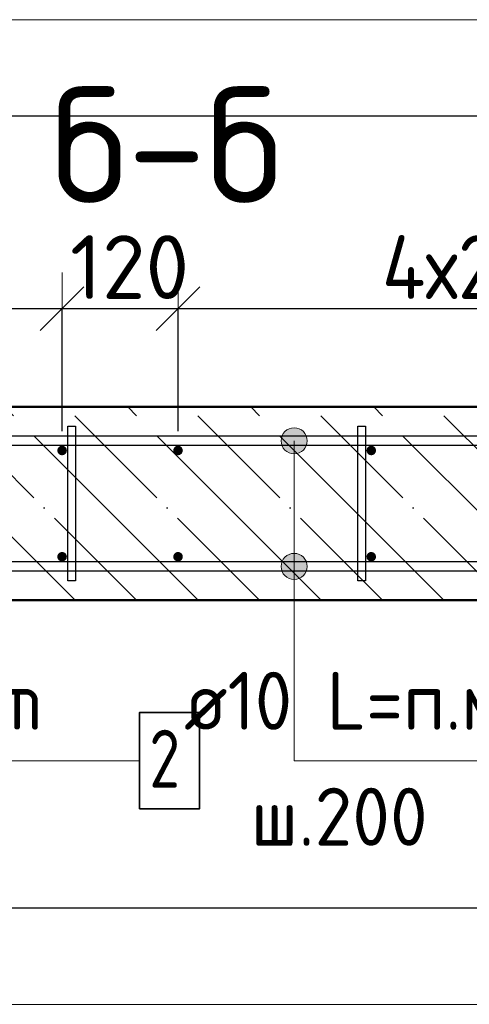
# Model space of a CAD drawing. Header units: millimetres. Extents: x -26477 to 45326, y 46540 to 77465.
# Tile 8 of 50: x -22171 to -21705, y 66610 to 67629. Entities that reach past the tile are written whole.
import ezdxf

# ---------------------------------------------------------------- set-up
doc = ezdxf.new("R2010")
doc.units = ezdxf.units.MM
doc.header["$PDMODE"] = 65
doc.linetypes.add('______11', pattern=[150, 120, -15, 0, -15])
doc.linetypes.add('______5', pattern=[330, 240, -30, 30, -30])
for name, color, linetype, lineweight in [('Standard', 7, 'Continuous', 25), ('Арм.стержн. вертикальными 1', 22, 'Continuous', 35), ('Арм.стержн.горизонт. 1', 180, 'Continuous', 35), ('Размерная линия_ общее', 7, 'Continuous', 13)]:
    doc.layers.add(name, color=color, linetype=linetype, lineweight=lineweight)
doc.layers.add('Арм.стержн.Стяжки', color=7, linetype='Continuous', lineweight=35, true_color=0x501e0f)
doc.styles.add('ISOCPEUR', font='ISOCPEUR')
doc.dimstyles.new('DIMSTYLE_4', dxfattribs={"dimtxt": 66, "dimasz": 75, "dimexe": 0, "dimexo": 0, "dimgap": 33, "dimtad": 2, "dimdec": 0, "dimrnd": 5, "dimzin": 12, "dimdsep": 46, "dimtxsty": 'ISOCPEUR', "dimblk1": 'ALL_ML_STRICH', "dimblk2": 'ALL_ML_STRICH', "dimsah": 1, "dimcen": 0, "dimclrd": 7, "dimclre": 256, "dimclrt": 7, "dimadec": 0, "dimazin": 0, "dimtfac": 1, "dimtdec": 0, "dimtix": 1, "dimtmove": 2, "dimatfit": 3, "dimfxl": 0, "dimtvp": 1.2, "dimtzin": 0, "dimlwd": 0, "dimlwe": -3, "dimarcsym": 0})
doc.dimstyles.new('DIMSTYLE_5', dxfattribs={"dimtxt": 66, "dimasz": 75, "dimexe": 0, "dimexo": 0, "dimgap": 33, "dimtad": 2, "dimdec": 0, "dimrnd": 5, "dimzin": 12, "dimdsep": 46, "dimtxsty": 'ISOCPEUR', "dimblk1": 'ALL_ML_STRICH', "dimblk2": 'ALL_ML_STRICH', "dimsah": 1, "dimcen": 0, "dimclrd": 7, "dimclre": 256, "dimclrt": 7, "dimadec": 0, "dimazin": 0, "dimtfac": 1, "dimtdec": 0, "dimtix": 1, "dimtmove": 2, "dimatfit": 3, "dimfxl": 0, "dimtzin": 0, "dimlwd": 0, "dimlwe": -3, "dimarcsym": 0})

# ---------------------------------------------------------------- blocks, each defined once
blk = doc.blocks.new('ALL_ML_STRICH')
at = {"color": 0, "linetype": 'ByBlock', "lineweight": -2}
for p, q in [((0, -0.5), (0, 0.5)), ((-0.3, -0.3), (0.3, 0.3)), ((-1, 0), (0.5, 0))]:
    blk.add_line(p, q, dxfattribs=at)
blk = doc.blocks.new('*D57')
at = {"layer": 'DEFPOINTS', "color": 7, "linetype": 'Continuous', "lineweight": 13, "transparency": 33554687}
for p in [(-22926.7, 67330.2), (-22926.7, 67183.4), (-22126.7, 67183.4)]:
    blk.add_point(p, dxfattribs=at)
at = {"layer": 'Размерная линия_ общее', "color": 253, "linetype": 'Continuous', "lineweight": -2, "true_color": 0xa0a0a0, "transparency": 33554687}
for p, q in [((-22926.7, 67203.4), (-22926.7, 67330.2)), ((-22126.7, 67203.4), (-22126.7, 67330.2))]:
    blk.add_line(p, q, dxfattribs=at)
at = {"layer": 'Размерная линия_ общее', "color": 7, "linetype": 'Continuous', "lineweight": -2, "transparency": 33554687}
blk.add_line((-22926.7, 67330.2), (-22126.7, 67330.2), dxfattribs=at)
at = {"layer": 'Размерная линия_ общее', "color": 7, "linetype": 'Continuous', "lineweight": 13, "transparency": 33554687, "xscale": 75, "yscale": 75, "zscale": 75, "rotation": 180}
blk.add_blockref('ALL_ML_STRICH', (-22926.7, 67330.2), dxfattribs=at)
at = {"layer": 'Размерная линия_ общее', "color": 7, "linetype": 'Continuous', "lineweight": 13, "transparency": 33554687, "xscale": 75, "yscale": 75, "zscale": 75}
blk.add_blockref('ALL_ML_STRICH', (-22126.7, 67330.2), dxfattribs=at)
at = {"layer": 'Размерная линия_ общее', "color": 7, "linetype": 'Continuous', "lineweight": 13, "transparency": 33554687, "insert": (-22715.7, 67406.2), "char_height": 66, "width": 3.3, "attachment_point": 1, "line_spacing_factor": 0.60241, "style": 'ISOCPEUR'}
blk.add_mtext('\\W0.91;4х200=800', dxfattribs=at)
blk = doc.blocks.new('*D58')
at = {"layer": 'DEFPOINTS', "color": 7, "linetype": 'Continuous', "lineweight": 13, "transparency": 33554687}
for p in [(-22126.7, 67330.2), (-22126.7, 67183.4), (-22006.7, 67183.4)]:
    blk.add_point(p, dxfattribs=at)
at = {"layer": 'Размерная линия_ общее', "color": 253, "linetype": 'Continuous', "lineweight": -2, "true_color": 0xa0a0a0, "transparency": 33554687}
for p, q in [((-22126.7, 67203.4), (-22126.7, 67330.2)), ((-22006.7, 67203.4), (-22006.7, 67330.2))]:
    blk.add_line(p, q, dxfattribs=at)
at = {"layer": 'Размерная линия_ общее', "color": 7, "linetype": 'Continuous', "lineweight": -2, "transparency": 33554687}
blk.add_line((-22126.7, 67330.2), (-22006.7, 67330.2), dxfattribs=at)
at = {"layer": 'Размерная линия_ общее', "color": 7, "linetype": 'Continuous', "lineweight": 13, "transparency": 33554687, "xscale": 75, "yscale": 75, "zscale": 75, "rotation": 180}
blk.add_blockref('ALL_ML_STRICH', (-22126.7, 67330.2), dxfattribs=at)
at = {"layer": 'Размерная линия_ общее', "color": 7, "linetype": 'Continuous', "lineweight": 13, "transparency": 33554687, "xscale": 75, "yscale": 75, "zscale": 75}
blk.add_blockref('ALL_ML_STRICH', (-22006.7, 67330.2), dxfattribs=at)
at = {"layer": 'Размерная линия_ общее', "color": 7, "linetype": 'Continuous', "lineweight": 13, "transparency": 33554687, "insert": (-22056.8, 67373.2), "char_height": 66, "width": 198, "attachment_point": 5, "style": 'ISOCPEUR'}
blk.add_mtext('\\A1;{120}', dxfattribs=at)
blk = doc.blocks.new('*D59')
at = {"layer": 'DEFPOINTS', "color": 7, "linetype": 'Continuous', "lineweight": 13, "transparency": 33554687}
for p in [(-22006.7, 67330.2), (-22006.7, 67183.4), (-21206.7, 67183.4)]:
    blk.add_point(p, dxfattribs=at)
at = {"layer": 'Размерная линия_ общее', "color": 253, "linetype": 'Continuous', "lineweight": -2, "true_color": 0xa0a0a0, "transparency": 33554687}
for p, q in [((-22006.7, 67203.4), (-22006.7, 67330.2)), ((-21206.7, 67203.4), (-21206.7, 67330.2))]:
    blk.add_line(p, q, dxfattribs=at)
at = {"layer": 'Размерная линия_ общее', "color": 7, "linetype": 'Continuous', "lineweight": -2, "transparency": 33554687}
blk.add_line((-22006.7, 67330.2), (-21206.7, 67330.2), dxfattribs=at)
at = {"layer": 'Размерная линия_ общее', "color": 7, "linetype": 'Continuous', "lineweight": 13, "transparency": 33554687, "xscale": 75, "yscale": 75, "zscale": 75, "rotation": 180}
blk.add_blockref('ALL_ML_STRICH', (-22006.7, 67330.2), dxfattribs=at)
at = {"layer": 'Размерная линия_ общее', "color": 7, "linetype": 'Continuous', "lineweight": 13, "transparency": 33554687, "xscale": 75, "yscale": 75, "zscale": 75}
blk.add_blockref('ALL_ML_STRICH', (-21206.7, 67330.2), dxfattribs=at)
at = {"layer": 'Размерная линия_ общее', "color": 7, "linetype": 'Continuous', "lineweight": 13, "transparency": 33554687, "insert": (-21795.7, 67406.2), "char_height": 66, "width": 3.3, "attachment_point": 1, "line_spacing_factor": 0.60241, "style": 'ISOCPEUR'}
blk.add_mtext('\\W0.91;4х200=800', dxfattribs=at)

msp = doc.modelspace()

# ---------------------------------------------------------------- hatches: boundary and pattern name
at = {"layer": 'Арм.стержн. вертикальными 1', "linetype": 'Continuous', "lineweight": 50, "transparency": 33554687}
for points in [[(-22126.7, 67178.4), (-22124.8, 67178.8), (-22123.1, 67179.9), (-22122.1, 67181.5), (-22121.7, 67183.4), (-22122.1, 67185.3), (-22123.1, 67186.9), (-22124.8, 67188), (-22126.7, 67188.4), (-22128.6, 67188), (-22130.2, 67186.9), (-22131.3, 67185.3), (-22131.7, 67183.4), (-22131.3, 67181.5), (-22130.2, 67179.9), (-22128.6, 67178.8)], [(-22006.7, 67178.4), (-22004.8, 67178.8), (-22003.1, 67179.9), (-22002.1, 67181.5), (-22001.7, 67183.4), (-22002.1, 67185.3), (-22003.1, 67186.9), (-22004.8, 67188), (-22006.7, 67188.4), (-22008.6, 67188), (-22010.2, 67186.9), (-22011.3, 67185.3), (-22011.7, 67183.4), (-22011.3, 67181.5), (-22010.2, 67179.9), (-22008.6, 67178.8)], [(-21806.7, 67178.4), (-21804.8, 67178.8), (-21803.1, 67179.9), (-21802.1, 67181.5), (-21801.7, 67183.4), (-21802.1, 67185.3), (-21803.1, 67186.9), (-21804.8, 67188), (-21806.7, 67188.4), (-21808.6, 67188), (-21810.2, 67186.9), (-21811.3, 67185.3), (-21811.7, 67183.4), (-21811.3, 67181.5), (-21810.2, 67179.9), (-21808.6, 67178.8)], [(-22126.7, 67068.4), (-22124.8, 67068.8), (-22123.1, 67069.9), (-22122.1, 67071.5), (-22121.7, 67073.4), (-22122.1, 67075.3), (-22123.1, 67076.9), (-22124.8, 67078), (-22126.7, 67078.4), (-22128.6, 67078), (-22130.2, 67076.9), (-22131.3, 67075.3), (-22131.7, 67073.4), (-22131.3, 67071.5), (-22130.2, 67069.9), (-22128.6, 67068.8)], [(-22006.7, 67068.4), (-22004.8, 67068.8), (-22003.1, 67069.9), (-22002.1, 67071.5), (-22001.7, 67073.4), (-22002.1, 67075.3), (-22003.1, 67076.9), (-22004.8, 67078), (-22006.7, 67078.4), (-22008.6, 67078), (-22010.2, 67076.9), (-22011.3, 67075.3), (-22011.7, 67073.4), (-22011.3, 67071.5), (-22010.2, 67069.9), (-22008.6, 67068.8)], [(-21806.7, 67068.4), (-21804.8, 67068.8), (-21803.1, 67069.9), (-21802.1, 67071.5), (-21801.7, 67073.4), (-21802.1, 67075.3), (-21803.1, 67076.9), (-21804.8, 67078), (-21806.7, 67078.4), (-21808.6, 67078), (-21810.2, 67076.9), (-21811.3, 67075.3), (-21811.7, 67073.4), (-21811.3, 67071.5), (-21810.2, 67069.9), (-21808.6, 67068.8)]]:
    msp.add_hatch(color=4, dxfattribs=at).paths.add_polyline_path(points)
at = {"layer": 'Арм.стержн.горизонт. 1', "linetype": 'Continuous', "lineweight": 13, "transparency": 33554687}
for points in [[(-21898.1, 67200.1), (-21874.9, 67200.1), (-21879.7, 67205)], [(-21898.1, 67200.1), (-21879.7, 67205), (-21893.2, 67205)], [(-21898.1, 67200.1), (-21874.9, 67200.1), (-21879.7, 67205)], [(-21898.1, 67200.1), (-21879.7, 67205), (-21893.2, 67205)], [(-21898.1, 67200.1), (-21874.9, 67200.1), (-21879.7, 67205)], [(-21898.1, 67200.1), (-21879.7, 67205), (-21893.2, 67205)], [(-21898.1, 67200.1), (-21874.9, 67200.1), (-21879.7, 67205)], [(-21898.1, 67200.1), (-21879.7, 67205), (-21893.2, 67205)], [(-21898.1, 67200.1), (-21874.9, 67200.1), (-21879.7, 67205)], [(-21898.1, 67200.1), (-21879.7, 67205), (-21893.2, 67205)], [(-21893.2, 67205), (-21879.7, 67205), (-21886.5, 67206.9)], [(-21893.2, 67205), (-21879.7, 67205), (-21886.5, 67206.9)], [(-21893.2, 67205), (-21879.7, 67205), (-21886.5, 67206.9)], [(-21893.2, 67205), (-21879.7, 67205), (-21886.5, 67206.9)], [(-21893.2, 67205), (-21879.7, 67205), (-21886.5, 67206.9)], [(-21900, 67193.4), (-21873, 67193.4), (-21874.9, 67200.1)], [(-21900, 67193.4), (-21874.9, 67200.1), (-21898.1, 67200.1)], [(-21900, 67193.4), (-21873, 67193.4), (-21874.9, 67200.1)], [(-21900, 67193.4), (-21874.9, 67200.1), (-21898.1, 67200.1)], [(-21900, 67193.4), (-21873, 67193.4), (-21874.9, 67200.1)], [(-21900, 67193.4), (-21874.9, 67200.1), (-21898.1, 67200.1)], [(-21900, 67193.4), (-21873, 67193.4), (-21874.9, 67200.1)], [(-21900, 67193.4), (-21874.9, 67200.1), (-21898.1, 67200.1)], [(-21900, 67193.4), (-21873, 67193.4), (-21874.9, 67200.1)], [(-21900, 67193.4), (-21874.9, 67200.1), (-21898.1, 67200.1)], [(-21898.1, 67186.6), (-21873, 67193.4), (-21900, 67193.4)], [(-21898.1, 67186.6), (-21873, 67193.4), (-21900, 67193.4)], [(-21898.1, 67186.6), (-21873, 67193.4), (-21900, 67193.4)], [(-21898.1, 67186.6), (-21873, 67193.4), (-21900, 67193.4)], [(-21898.1, 67186.6), (-21873, 67193.4), (-21900, 67193.4)], [(-21898.1, 67186.6), (-21874.9, 67186.6), (-21873, 67193.4)], [(-21898.1, 67186.6), (-21874.9, 67186.6), (-21873, 67193.4)], [(-21898.1, 67186.6), (-21874.9, 67186.6), (-21873, 67193.4)], [(-21898.1, 67186.6), (-21874.9, 67186.6), (-21873, 67193.4)], [(-21898.1, 67186.6), (-21874.9, 67186.6), (-21873, 67193.4)], [(-21893.2, 67181.8), (-21874.9, 67186.6), (-21898.1, 67186.6)], [(-21893.2, 67181.8), (-21874.9, 67186.6), (-21898.1, 67186.6)], [(-21893.2, 67181.8), (-21874.9, 67186.6), (-21898.1, 67186.6)], [(-21893.2, 67181.8), (-21874.9, 67186.6), (-21898.1, 67186.6)], [(-21893.2, 67181.8), (-21874.9, 67186.6), (-21898.1, 67186.6)], [(-21893.2, 67181.8), (-21879.7, 67181.8), (-21874.9, 67186.6)], [(-21893.2, 67181.8), (-21879.7, 67181.8), (-21874.9, 67186.6)], [(-21893.2, 67181.8), (-21879.7, 67181.8), (-21874.9, 67186.6)], [(-21893.2, 67181.8), (-21879.7, 67181.8), (-21874.9, 67186.6)], [(-21893.2, 67181.8), (-21879.7, 67181.8), (-21874.9, 67186.6)], [(-21879.7, 67181.8), (-21893.2, 67181.8), (-21886.5, 67179.9)], [(-21879.7, 67181.8), (-21893.2, 67181.8), (-21886.5, 67179.9)], [(-21879.7, 67181.8), (-21893.2, 67181.8), (-21886.5, 67179.9)], [(-21879.7, 67181.8), (-21893.2, 67181.8), (-21886.5, 67179.9)], [(-21879.7, 67181.8), (-21893.2, 67181.8), (-21886.5, 67179.9)], [(-21900, 67063.4), (-21873, 67063.4), (-21874.9, 67070.1)], [(-21900, 67063.4), (-21874.9, 67070.1), (-21898.1, 67070.1)], [(-21900, 67063.4), (-21873, 67063.4), (-21874.9, 67070.1)], [(-21900, 67063.4), (-21874.9, 67070.1), (-21898.1, 67070.1)], [(-21900, 67063.4), (-21873, 67063.4), (-21874.9, 67070.1)], [(-21900, 67063.4), (-21874.9, 67070.1), (-21898.1, 67070.1)], [(-21900, 67063.4), (-21873, 67063.4), (-21874.9, 67070.1)], [(-21900, 67063.4), (-21874.9, 67070.1), (-21898.1, 67070.1)], [(-21900, 67063.4), (-21873, 67063.4), (-21874.9, 67070.1)], [(-21900, 67063.4), (-21874.9, 67070.1), (-21898.1, 67070.1)], [(-21898.1, 67070.1), (-21874.9, 67070.1), (-21879.7, 67075)], [(-21898.1, 67070.1), (-21879.7, 67075), (-21893.2, 67075)], [(-21898.1, 67070.1), (-21874.9, 67070.1), (-21879.7, 67075)], [(-21898.1, 67070.1), (-21879.7, 67075), (-21893.2, 67075)], [(-21898.1, 67070.1), (-21874.9, 67070.1), (-21879.7, 67075)], [(-21898.1, 67070.1), (-21879.7, 67075), (-21893.2, 67075)], [(-21898.1, 67070.1), (-21874.9, 67070.1), (-21879.7, 67075)], [(-21898.1, 67070.1), (-21879.7, 67075), (-21893.2, 67075)], [(-21898.1, 67070.1), (-21874.9, 67070.1), (-21879.7, 67075)], [(-21898.1, 67070.1), (-21879.7, 67075), (-21893.2, 67075)], [(-21893.2, 67075), (-21879.7, 67075), (-21886.5, 67076.9)], [(-21893.2, 67075), (-21879.7, 67075), (-21886.5, 67076.9)], [(-21893.2, 67075), (-21879.7, 67075), (-21886.5, 67076.9)], [(-21893.2, 67075), (-21879.7, 67075), (-21886.5, 67076.9)], [(-21893.2, 67075), (-21879.7, 67075), (-21886.5, 67076.9)], [(-21898.1, 67056.6), (-21873, 67063.4), (-21900, 67063.4)], [(-21898.1, 67056.6), (-21873, 67063.4), (-21900, 67063.4)], [(-21898.1, 67056.6), (-21873, 67063.4), (-21900, 67063.4)], [(-21898.1, 67056.6), (-21873, 67063.4), (-21900, 67063.4)], [(-21898.1, 67056.6), (-21873, 67063.4), (-21900, 67063.4)], [(-21898.1, 67056.6), (-21874.9, 67056.6), (-21873, 67063.4)], [(-21898.1, 67056.6), (-21874.9, 67056.6), (-21873, 67063.4)], [(-21898.1, 67056.6), (-21874.9, 67056.6), (-21873, 67063.4)], [(-21898.1, 67056.6), (-21874.9, 67056.6), (-21873, 67063.4)], [(-21898.1, 67056.6), (-21874.9, 67056.6), (-21873, 67063.4)], [(-21893.2, 67051.8), (-21874.9, 67056.6), (-21898.1, 67056.6)], [(-21893.2, 67051.8), (-21874.9, 67056.6), (-21898.1, 67056.6)], [(-21893.2, 67051.8), (-21874.9, 67056.6), (-21898.1, 67056.6)], [(-21893.2, 67051.8), (-21874.9, 67056.6), (-21898.1, 67056.6)], [(-21893.2, 67051.8), (-21874.9, 67056.6), (-21898.1, 67056.6)], [(-21893.2, 67051.8), (-21879.7, 67051.8), (-21874.9, 67056.6)], [(-21893.2, 67051.8), (-21879.7, 67051.8), (-21874.9, 67056.6)], [(-21893.2, 67051.8), (-21879.7, 67051.8), (-21874.9, 67056.6)], [(-21893.2, 67051.8), (-21879.7, 67051.8), (-21874.9, 67056.6)], [(-21893.2, 67051.8), (-21879.7, 67051.8), (-21874.9, 67056.6)], [(-21879.7, 67051.8), (-21893.2, 67051.8), (-21886.5, 67049.9)], [(-21879.7, 67051.8), (-21893.2, 67051.8), (-21886.5, 67049.9)], [(-21879.7, 67051.8), (-21893.2, 67051.8), (-21886.5, 67049.9)], [(-21879.7, 67051.8), (-21893.2, 67051.8), (-21886.5, 67049.9)], [(-21879.7, 67051.8), (-21893.2, 67051.8), (-21886.5, 67049.9)]]:
    msp.add_hatch(color=7, dxfattribs=at).paths.add_polyline_path(points)

# ---------------------------------------------------------------- linework, layer by layer
at = {"color": 52, "linetype": 'Continuous', "lineweight": -3, "transparency": 33554687}
for p, q in [((-20910.8, 67529.3), (-23266.6, 67529.3)), ((-20910.8, 67529.3), (-23266.6, 67529.3)), ((-23266.6, 66710.1), (-20910.8, 66710.1)), ((-23266.6, 66710.1), (-20910.8, 66710.1))]:
    msp.add_line(p, q, dxfattribs=at)
at = {"layer": 'Standard', "color": 7, "linetype": 'Continuous', "lineweight": 50, "transparency": 33554687}
for p, q in [((-21166.7, 67228.4), (-22966.7, 67228.4)), ((-22966.7, 67028.4), (-21166.7, 67028.4))]:
    msp.add_line(p, q, dxfattribs=at)
at = {"layer": 'Standard', "color": 7, "linetype": '______5', "lineweight": -3, "transparency": 33554687}
for p, q in [((-22113.3, 67028.4), (-22313.3, 67228.4)), ((-21986, 67028.4), (-22186, 67228.4)), ((-21858.7, 67028.4), (-22058.7, 67228.4)), ((-21731.5, 67028.4), (-21931.5, 67228.4)), ((-21604.2, 67028.4), (-21804.2, 67228.4))]:
    msp.add_line(p, q, dxfattribs=at)
at = {"layer": 'Standard', "color": 7, "linetype": '______11', "lineweight": -3, "transparency": 33554687}
for p, q in [((-22049.7, 67028.4), (-22249.7, 67228.4)), ((-21922.4, 67028.4), (-22122.4, 67228.4)), ((-21795.1, 67028.4), (-21995.1, 67228.4)), ((-21667.8, 67028.4), (-21867.8, 67228.4)), ((-21540.5, 67028.4), (-21740.5, 67228.4))]:
    msp.add_line(p, q, dxfattribs=at)
at = {"layer": 'Standard', "color": 7, "linetype": 'Continuous', "lineweight": 13, "transparency": 33554687}
msp.add_lwpolyline([(-23366.6, 67629.3), (-23366.6, 66610.1), (-20810.8, 66610.1), (-20810.8, 67629.3), (-23366.6, 67629.3)], dxfattribs=at)
at = {"layer": 'Арм.стержн. вертикальными 1', "color": 7, "linetype": 'Continuous', "lineweight": 13, "transparency": 33554687}
msp.add_line((-22454.5, 66862.3), (-22046.5, 66862.3), dxfattribs=at)
at = {"layer": 'Арм.стержн. вертикальными 1', "color": 7, "linetype": 'Continuous', "lineweight": 35, "transparency": 33554687}
msp.add_lwpolyline([(-22046.5, 66812.3), (-21984.5, 66812.3), (-21984.5, 66912.3), (-22046.5, 66912.3), (-22046.5, 66812.3)], dxfattribs=at)
at = {"layer": 'Арм.стержн.горизонт. 1', "color": 7, "linetype": 'Continuous', "lineweight": 13, "transparency": 33554687}
for p, q in [((-21886.5, 67206.9), (-21886.5, 67206.9)), ((-21886.5, 67206.9), (-21886.5, 67206.9)), ((-21886.5, 67206.9), (-21886.5, 67206.9)), ((-21886.5, 67206.9), (-21886.5, 67206.9)), ((-21886.5, 67206.9), (-21886.5, 67206.9)), ((-21900, 67193.4), (-21900, 67193.4)), ((-21900, 67193.4), (-21900, 67193.4)), ((-21900, 67193.4), (-21900, 67193.4)), ((-21900, 67193.4), (-21900, 67193.4)), ((-21900, 67193.4), (-21900, 67193.4)), ((-21886.5, 66862.3), (-21886.5, 67193.4)), ((-21886.5, 66862.3), (-21886.5, 67193.4)), ((-21886.5, 66862.3), (-21886.5, 67193.4)), ((-21886.5, 66862.3), (-21886.5, 67193.4)), ((-21886.5, 66862.3), (-21886.5, 67193.4)), ((-21873, 67193.4), (-21873, 67193.4)), ((-21873, 67193.4), (-21873, 67193.4)), ((-21873, 67193.4), (-21873, 67193.4)), ((-21873, 67193.4), (-21873, 67193.4)), ((-21873, 67193.4), (-21873, 67193.4)), ((-21886.5, 67179.9), (-21886.5, 67179.9)), ((-21886.5, 67179.9), (-21886.5, 67179.9)), ((-21886.5, 67179.9), (-21886.5, 67179.9)), ((-21886.5, 67179.9), (-21886.5, 67179.9)), ((-21886.5, 67179.9), (-21886.5, 67179.9)), ((-21886.5, 67076.9), (-21886.5, 67076.9)), ((-21886.5, 67076.9), (-21886.5, 67076.9)), ((-21886.5, 67076.9), (-21886.5, 67076.9)), ((-21886.5, 67076.9), (-21886.5, 67076.9)), ((-21886.5, 67076.9), (-21886.5, 67076.9)), ((-21900, 67063.4), (-21900, 67063.4)), ((-21900, 67063.4), (-21900, 67063.4)), ((-21900, 67063.4), (-21900, 67063.4)), ((-21900, 67063.4), (-21900, 67063.4)), ((-21900, 67063.4), (-21900, 67063.4)), ((-21886.5, 66862.3), (-21886.5, 67063.4)), ((-21886.5, 66862.3), (-21886.5, 67063.4)), ((-21886.5, 66862.3), (-21886.5, 67063.4)), ((-21886.5, 66862.3), (-21886.5, 67063.4)), ((-21886.5, 66862.3), (-21886.5, 67063.4)), ((-21873, 67063.4), (-21873, 67063.4)), ((-21873, 67063.4), (-21873, 67063.4)), ((-21873, 67063.4), (-21873, 67063.4)), ((-21873, 67063.4), (-21873, 67063.4)), ((-21873, 67063.4), (-21873, 67063.4)), ((-21886.5, 67049.9), (-21886.5, 67049.9)), ((-21886.5, 67049.9), (-21886.5, 67049.9)), ((-21886.5, 67049.9), (-21886.5, 67049.9)), ((-21886.5, 67049.9), (-21886.5, 67049.9)), ((-21886.5, 67049.9), (-21886.5, 67049.9)), ((-21886.5, 66862.3), (-21598.5, 66862.3))]:
    msp.add_line(p, q, dxfattribs=at)
at = {"layer": 'Арм.стержн.горизонт. 1', "color": 4, "linetype": 'Continuous', "lineweight": 25, "transparency": 33554687}
for points in [[(-22936.7, 67198.4), (-21196.7, 67198.4), (-21196.7, 67188.4), (-22936.7, 67188.4), (-22936.7, 67198.4)], [(-22936.7, 67198.4), (-21196.7, 67198.4), (-21196.7, 67188.4), (-22936.7, 67188.4), (-22936.7, 67198.4)], [(-22936.7, 67198.4), (-21196.7, 67198.4), (-21196.7, 67188.4), (-22936.7, 67188.4), (-22936.7, 67198.4)], [(-22936.7, 67198.4), (-21196.7, 67198.4), (-21196.7, 67188.4), (-22936.7, 67188.4), (-22936.7, 67198.4)], [(-22936.7, 67198.4), (-21196.7, 67198.4), (-21196.7, 67188.4), (-22936.7, 67188.4), (-22936.7, 67198.4)], [(-22936.7, 67068.4), (-21196.7, 67068.4), (-21196.7, 67058.4), (-22936.7, 67058.4), (-22936.7, 67068.4)], [(-22936.7, 67068.4), (-21196.7, 67068.4), (-21196.7, 67058.4), (-22936.7, 67058.4), (-22936.7, 67068.4)], [(-22936.7, 67068.4), (-21196.7, 67068.4), (-21196.7, 67058.4), (-22936.7, 67058.4), (-22936.7, 67068.4)], [(-22936.7, 67068.4), (-21196.7, 67068.4), (-21196.7, 67058.4), (-22936.7, 67058.4), (-22936.7, 67068.4)], [(-22936.7, 67068.4), (-21196.7, 67068.4), (-21196.7, 67058.4), (-22936.7, 67058.4), (-22936.7, 67068.4)]]:
    msp.add_lwpolyline(points, dxfattribs=at)
at = {"layer": 'Арм.стержн.горизонт. 1', "color": 7, "linetype": 'Continuous', "lineweight": 13, "transparency": 33554687}
for centre in [(-21886.5, 67193.4), (-21886.5, 67193.4), (-21886.5, 67193.4), (-21886.5, 67193.4), (-21886.5, 67193.4), (-21886.5, 67063.4), (-21886.5, 67063.4), (-21886.5, 67063.4), (-21886.5, 67063.4), (-21886.5, 67063.4)]:
    msp.add_circle(centre, 13.5, dxfattribs=at)
at = {"layer": 'Арм.стержн.Стяжки', "color": 40, "linetype": 'Continuous', "lineweight": 25, "transparency": 33554687}
for points in [[(-22120.7, 67048.4), (-22120.7, 67208.4), (-22112.7, 67208.4), (-22112.7, 67048.4), (-22120.7, 67048.4)], [(-22120.7, 67048.4), (-22120.7, 67208.4), (-22112.7, 67208.4), (-22112.7, 67048.4), (-22120.7, 67048.4)], [(-21820.7, 67048.4), (-21820.7, 67208.4), (-21812.7, 67208.4), (-21812.7, 67048.4), (-21820.7, 67048.4)], [(-21820.7, 67048.4), (-21820.7, 67208.4), (-21812.7, 67208.4), (-21812.7, 67048.4), (-21820.7, 67048.4)], [(-21820.7, 67048.4), (-21820.7, 67208.4), (-21812.7, 67208.4), (-21812.7, 67048.4), (-21820.7, 67048.4)]]:
    msp.add_lwpolyline(points, dxfattribs=at)

# ---------------------------------------------------------------- texts
at = {"layer": 'Standard', "color": 7, "linetype": 'Continuous', "lineweight": 13, "transparency": 33554687, "insert": (-22138.1, 67499.7), "char_height": 120, "width": 306.783, "attachment_point": 4, "style": 'ISOCPEUR'}
msp.add_mtext('\\A1;{\\fISOCPEUR|i0|b0;\\H120.000000;\\W1.000000;\\C7;б-б}\\P', dxfattribs=at)
at = {"layer": 'Арм.стержн. вертикальными 1', "color": 7, "linetype": 'Continuous', "lineweight": 25, "transparency": 33554687, "char_height": 60, "attachment_point": 7, "style": 'ISOCPEUR'}
for s, insert, width in [('\\W0.94;ø10 L=4130mm ', (-22628.5, 66894.3), 579.953), ('\\W0.78;2', (-22036.5, 66834.3), 65.281)]:
    msp.add_mtext(s, dxfattribs=dict(at, insert=insert, width=width))
at = {"layer": 'Арм.стержн.горизонт. 1', "color": 7, "linetype": 'Continuous', "lineweight": 25, "transparency": 33554687, "char_height": 60, "attachment_point": 7, "style": 'ISOCPEUR'}
for s, insert, width in [('\\W0.94;ø10 L=п.м.', (-22000.5, 66894.3), 399.966), ('\\W0.95;ш.200 ', (-21931.5, 66774.3), 262.399)]:
    msp.add_mtext(s, dxfattribs=dict(at, insert=insert, width=width))

# ---------------------------------------------------------------- dimensions: what is measured, and where the dimension line sits
at = {"layer": 'Размерная линия_ общее', "color": 7, "linetype": 'Continuous', "lineweight": 13, "transparency": 33554687}
dim = msp.add_linear_dim(base=(-22006.7, 67330.2), p1=(-22126.7, 67203.4), p2=(-22006.7, 67203.4), dimstyle='DIMSTYLE_4', override={"dimpost": '<>', "dimclrd": 7, "dimclre": 253, "dimclrt": 7, "dimlwd": 0, "dimlwe": 65533}, dxfattribs=at)
dim.commit()
dim.dimension.update_dxf_attribs({"geometry": '*D58', "text_midpoint": (-22056.8, 67373.2), "dimtype": 160})
for base, p1, p2, picture, middle in [((-22126.7, 67330.2), (-22926.7, 67203.4), (-22126.7, 67203.4), '*D57', (-22526.7, 67363.2)), ((-21206.7, 67330.2), (-22006.7, 67203.4), (-21206.7, 67203.4), '*D59', (-21606.7, 67363.2))]:
    dim = msp.add_linear_dim(base=base, p1=p1, p2=p2, text='\\W0.91;4х200=800', dimstyle='DIMSTYLE_5', override={"dimpost": '<>', "dimclrd": 7, "dimclre": 253, "dimclrt": 7, "dimlwd": 0, "dimlwe": 65533}, dxfattribs=at)
    dim.commit()
    dim.dimension.update_dxf_attribs({"geometry": picture, "text_midpoint": middle, "dimtype": 160})

doc.saveas('drawing.dxf')
